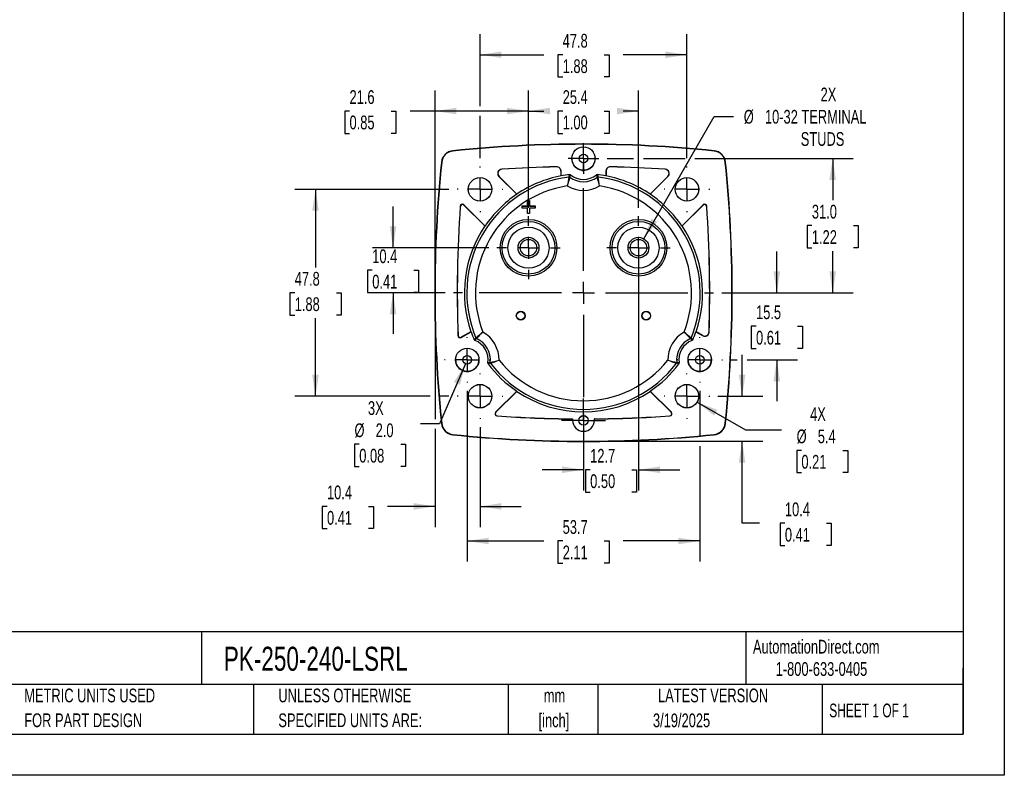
# Model space of a CAD drawing. Header units: millimetres. Extents: x 0 to 419, y 0 to 324.
# Tile 8 of 13: x 192 to 419, y 0 to 175. Entities that reach past the tile are written whole.
import ezdxf

# ---------------------------------------------------------------- set-up
doc = ezdxf.new("R2010")
doc.units = ezdxf.units.MM
doc.header["$LTSCALE"] = 1.5
doc.linetypes.add('CENTERX2', pattern=[20.32, 12.7, -2.54, 2.54, -2.54])
doc.layers.add('CENTER', color=40, linetype='CENTERX2')
doc.layers.add('DIMENSIONS', color=140, linetype='Continuous', lineweight=25)
doc.layers.add('TEXT', color=140, linetype='Continuous', lineweight=25)
doc.styles.add('SLDTEXTSTYLE0', font='TXT', dxfattribs={"width": 0.7})
doc.styles.add('SLDTEXTSTYLE1', font='TXT', dxfattribs={"width": 0.65})
doc.dimstyles.new('SLDDIMSTYLE0', dxfattribs={"dimtxt": 3.237012, "dimasz": 4.953, "dimexe": 0, "dimexo": 0.0625, "dimgap": 0.809253, "dimtad": 0, "dimtih": 1, "dimtoh": 1, "dimrnd": 1e-09, "dimzin": 12, "dimdsep": 46, "dimtxsty": 'SLDTEXTSTYLE0', "dimsah": 1, "dimcen": 0.09, "dimadec": 0, "dimazin": 3, "dimtfac": 1, "dimtofl": 0, "dimtmove": 0, "dimatfit": 3, "dimfxl": 0, "dimfrac": 2, "dimtolj": 1, "dimtzin": 12, "dimarcsym": 0})
doc.dimstyles.new('SLDDIMSTYLE2', dxfattribs={"dimtxt": 3.237012, "dimasz": 4.953, "dimexe": 0, "dimexo": 0.0625, "dimgap": 0.809253, "dimtad": 0, "dimtih": 1, "dimtoh": 1, "dimrnd": 1e-09, "dimzin": 12, "dimdsep": 46, "dimtxsty": 'SLDTEXTSTYLE0', "dimsah": 1, "dimcen": 0.09, "dimadec": 0, "dimazin": 3, "dimtfac": 1, "dimtmove": 0, "dimatfit": 0, "dimfxl": 0, "dimfrac": 2, "dimtolj": 1, "dimtzin": 12, "dimarcsym": 0})
doc.dimstyles.new('SLDDIMSTYLE4', dxfattribs={"dimtxt": 3.237012, "dimasz": 4.953, "dimexe": 0, "dimexo": 0.0625, "dimgap": 0.809253, "dimtad": 0, "dimtih": 1, "dimtoh": 1, "dimrnd": 1e-09, "dimzin": 4, "dimdsep": 46, "dimtxsty": 'SLDTEXTSTYLE0', "dimsah": 1, "dimcen": 0.09, "dimadec": 0, "dimazin": 1, "dimtfac": 1, "dimtofl": 0, "dimtmove": 0, "dimatfit": 3, "dimfxl": 0, "dimfrac": 2, "dimtolj": 1, "dimtzin": 12, "dimarcsym": 0})
doc.dimstyles.new('SLDDIMSTYLE5', dxfattribs={"dimtxt": 3.237012, "dimasz": 4.953, "dimexe": 0, "dimexo": 0.0625, "dimgap": 0.809253, "dimtad": 0, "dimtih": 1, "dimtoh": 1, "dimrnd": 1e-09, "dimzin": 12, "dimdsep": 46, "dimtxsty": 'SLDTEXTSTYLE0', "dimsah": 1, "dimcen": 0, "dimadec": 0, "dimazin": 3, "dimtfac": 1, "dimtofl": 0, "dimtmove": 0, "dimatfit": 3, "dimfxl": 0, "dimfrac": 2, "dimtolj": 1, "dimtzin": 12, "dimarcsym": 0})
doc.dimstyles.new('SLDDIMSTYLE6', dxfattribs={"dimtxt": 3.237012, "dimasz": 4.953, "dimexe": 0, "dimexo": 0.0625, "dimgap": 0.809253, "dimtad": 0, "dimtih": 1, "dimtoh": 1, "dimrnd": 1e-09, "dimzin": 12, "dimdsep": 46, "dimtxsty": 'SLDTEXTSTYLE0', "dimsah": 1, "dimcen": 0, "dimadec": 0, "dimazin": 3, "dimtfac": 1, "dimtofl": 0, "dimtmove": 0, "dimatfit": 3, "dimfxl": 0, "dimfrac": 2, "dimtolj": 1, "dimtzin": 12, "dimarcsym": 0})
doc.dimstyles.new('SLDDIMSTYLE7', dxfattribs={"dimtxt": 3.237012, "dimasz": 4.953, "dimexe": 0, "dimexo": 0.0625, "dimgap": 0.809253, "dimtad": 0, "dimtih": 1, "dimtoh": 1, "dimrnd": 1e-09, "dimzin": 4, "dimdsep": 46, "dimtxsty": 'SLDTEXTSTYLE0', "dimsah": 1, "dimcen": 0, "dimadec": 0, "dimazin": 1, "dimtfac": 1, "dimtofl": 0, "dimtmove": 0, "dimatfit": 3, "dimfxl": 0, "dimfrac": 2, "dimtolj": 1, "dimtzin": 12, "dimarcsym": 0})

# ---------------------------------------------------------------- blocks, each defined once
blk = doc.blocks.new('SW_NOTE_0_1')
at = {"layer": 'TEXT', "color": 0, "linetype": 'CENTERX2', "lineweight": 18, "char_height": 3.175, "attachment_point": 2, "style": 'SLDTEXTSTYLE0'}
for s, insert in [('mm', (4.27, 4.09)), ('[inch]', (4.14, -1.64))]:
    blk.add_mtext(s, dxfattribs=dict(at, insert=insert))
blk = doc.blocks.new('SW_NOTE_0_2')
at = {"layer": 'TEXT', "color": 0, "linetype": 'CENTERX2', "lineweight": 18, "char_height": 3.175, "attachment_point": 1, "style": 'SLDTEXTSTYLE0'}
for s, insert in [('UNLESS OTHERWISE', (0, 4.09)), ('SPECIFIED UNITS ARE:', (0, -1.64))]:
    blk.add_mtext(s, dxfattribs=dict(at, insert=insert))
blk = doc.blocks.new('SW_NOTE_0_6')
at = {"layer": 'TEXT', "color": 0, "linetype": 'CENTERX2', "lineweight": 18, "char_height": 3.175, "attachment_point": 1, "style": 'SLDTEXTSTYLE0'}
for s, insert in [('METRIC UNITS USED', (0, 4.09)), ('FOR PART DESIGN', (0, -1.64))]:
    blk.add_mtext(s, dxfattribs=dict(at, insert=insert))
blk = doc.blocks.new('_D_11')
at = {"layer": 'DIMENSIONS'}
for p, q in [((335.8, 124), (352.11, 152.25)), ((352.11, 152.25), (356.54, 152.25))]:
    blk.add_line(p, q, dxfattribs=at)
blk.add_solid([(335.8, 124), (338.93, 127.91), (337.61, 128.67)], dxfattribs=at)
at = {"layer": 'DIMENSIONS', "char_height": 3.175, "attachment_point": 1, "style": 'SLDTEXTSTYLE0'}
for s, insert in [('2X', (376.67, 158.92)), ('%%c', (358.92, 153.77)), ('10-32 TERMINAL', (363.81, 153.77)), ('STUDS', (372.08, 148.63))]:
    blk.add_mtext(s, dxfattribs=dict(at, insert=insert))
blk = doc.blocks.new('_D_12')
at = {"layer": 'DIMENSIONS'}
for p, q in [((298, 154.64), (298, 171.27)), ((345.8, 142.58), (345.8, 171.27)), ((298, 166.51), (312.7, 166.51)), ((317.09, 166.51), (316, 166.51)), ((316, 166.51), (316, 161.37)), ((326.71, 166.51), (327.79, 166.51)), ((327.79, 166.51), (327.79, 161.37)), ((345.8, 166.51), (331.09, 166.51)), ((316, 161.37), (317.09, 161.37)), ((327.79, 161.37), (326.71, 161.37)), ((298, 142.58), (298, 152.36))]:
    blk.add_line(p, q, dxfattribs=at)
for points in [[(298, 166.51), (302.95, 165.75), (302.95, 167.27)], [(345.8, 166.51), (340.84, 167.27), (340.84, 165.75)]]:
    blk.add_solid(points, dxfattribs=at)
at = {"layer": 'DIMENSIONS', "char_height": 3.175, "attachment_point": 1, "style": 'SLDTEXTSTYLE0'}
for s, insert in [('47.8', (317.09, 171.33)), ('1.88', (317.09, 165.46))]:
    blk.add_mtext(s, dxfattribs=dict(at, insert=insert))
blk = doc.blocks.new('_D_13')
at = {"layer": 'DIMENSIONS'}
for p, q in [((358.54, 87.61), (358.54, 97.14)), ((352.96, 87.61), (363.3, 87.61)), ((323.8, 77.21), (363.3, 77.21)), ((358.54, 58.24), (358.54, 77.21)), ((362.59, 58.24), (358.54, 58.24)), ((368.42, 58.24), (367.33, 58.24)), ((367.33, 58.24), (367.33, 53.09)), ((378.04, 58.24), (379.13, 58.24)), ((379.13, 58.24), (379.13, 53.09)), ((367.33, 53.09), (368.42, 53.09)), ((379.13, 53.09), (378.04, 53.09))]:
    blk.add_line(p, q, dxfattribs=at)
for points in [[(358.54, 87.61), (359.3, 92.57), (357.78, 92.57)], [(358.54, 77.21), (357.78, 72.26), (359.3, 72.26)]]:
    blk.add_solid(points, dxfattribs=at)
at = {"layer": 'DIMENSIONS', "char_height": 3.175, "attachment_point": 1, "style": 'SLDTEXTSTYLE0'}
for s, insert in [('10.4', (368.42, 63.06)), ('0.41', (368.42, 57.19))]:
    blk.add_mtext(s, dxfattribs=dict(at, insert=insert))
blk = doc.blocks.new('_D_14')
at = {"layer": 'DIMENSIONS'}
for p, q in [((287.6, 109.61), (287.6, 82.34)), ((287.6, 80.06), (287.6, 57.38)), ((298, 80.45), (298, 57.38)), ((262.65, 62.14), (261.57, 62.14)), ((261.57, 62.14), (261.57, 57)), ((272.27, 62.14), (273.36, 62.14)), ((273.36, 62.14), (273.36, 57)), ((287.6, 62.14), (276.66, 62.14)), ((298, 62.14), (307.52, 62.14)), ((261.57, 57), (262.65, 57)), ((273.36, 57), (272.27, 57))]:
    blk.add_line(p, q, dxfattribs=at)
for points in [[(287.6, 62.14), (282.64, 62.91), (282.64, 61.38)], [(298, 62.14), (302.95, 61.38), (302.95, 62.91)]]:
    blk.add_solid(points, dxfattribs=at)
at = {"layer": 'DIMENSIONS', "char_height": 3.175, "attachment_point": 1, "style": 'SLDTEXTSTYLE0'}
for s, insert in [('10.4', (262.65, 66.96)), ('0.41', (262.65, 61.09))]:
    blk.add_mtext(s, dxfattribs=dict(at, insert=insert))
blk = doc.blocks.new('_D_15')
at = {"layer": 'DIMENSIONS'}
for p, q in [((334.6, 120.02), (334.6, 65.85)), ((321.9, 79.55), (321.9, 65.85)), ((321.9, 70.61), (312.37, 70.61)), ((323.44, 70.61), (322.35, 70.61)), ((322.35, 70.61), (322.35, 65.47)), ((333.06, 70.61), (334.14, 70.61)), ((334.14, 70.61), (334.14, 65.47)), ((334.6, 70.61), (344.12, 70.61)), ((322.35, 65.47), (323.44, 65.47)), ((334.14, 65.47), (333.06, 65.47))]:
    blk.add_line(p, q, dxfattribs=at)
for points in [[(321.9, 70.61), (316.94, 71.37), (316.94, 69.85)], [(334.6, 70.61), (339.55, 69.85), (339.55, 71.37)]]:
    blk.add_solid(points, dxfattribs=at)
at = {"layer": 'DIMENSIONS', "char_height": 3.175, "attachment_point": 1, "style": 'SLDTEXTSTYLE0'}
for s, insert in [('12.7', (323.44, 75.43)), ('0.50', (323.44, 69.56))]:
    blk.add_mtext(s, dxfattribs=dict(at, insert=insert))
blk = doc.blocks.new('_D_16')
at = {"layer": 'DIMENSIONS'}
for p, q in [((290.83, 135.41), (255.23, 135.41)), ((260, 135.41), (260, 117.38)), ((255.19, 111.51), (254.1, 111.51)), ((254.1, 111.51), (254.1, 106.37)), ((264.81, 111.51), (265.89, 111.51)), ((265.89, 111.51), (265.89, 106.37)), ((254.1, 106.37), (255.19, 106.37)), ((260, 87.61), (260, 105.64)), ((265.89, 106.37), (264.81, 106.37)), ((286.45, 87.61), (255.23, 87.61)), ((290.83, 87.61), (288.74, 87.61))]:
    blk.add_line(p, q, dxfattribs=at)
for points in [[(260, 135.41), (259.23, 130.46), (260.76, 130.46)], [(260, 87.61), (260.76, 92.57), (259.23, 92.57)]]:
    blk.add_solid(points, dxfattribs=at)
at = {"layer": 'DIMENSIONS', "char_height": 3.175, "attachment_point": 1, "style": 'SLDTEXTSTYLE0'}
for s, insert in [('47.8', (255.19, 116.33)), ('1.88', (255.19, 110.46))]:
    blk.add_mtext(s, dxfattribs=dict(at, insert=insert))
blk = doc.blocks.new('_D_17')
at = {"layer": 'DIMENSIONS'}
for p, q in [((327.34, 142.52), (333.45, 142.52)), ((335.74, 142.52), (345.35, 142.52)), ((347.63, 142.52), (384.22, 142.52)), ((379.46, 142.52), (379.46, 132.89)), ((374.65, 127.02), (373.57, 127.02)), ((373.57, 127.02), (373.57, 121.87)), ((384.27, 127.02), (385.36, 127.02)), ((385.36, 127.02), (385.36, 121.87)), ((373.57, 121.87), (374.65, 121.87)), ((379.46, 111.51), (379.46, 121.15)), ((385.36, 121.87), (384.27, 121.87)), ((353.86, 111.51), (384.22, 111.51))]:
    blk.add_line(p, q, dxfattribs=at)
for points in [[(379.46, 142.52), (378.7, 137.57), (380.22, 137.57)], [(379.46, 111.51), (380.22, 116.47), (378.7, 116.47)]]:
    blk.add_solid(points, dxfattribs=at)
at = {"layer": 'DIMENSIONS', "char_height": 3.175, "attachment_point": 1, "style": 'SLDTEXTSTYLE0'}
for s, insert in [('31.0', (374.65, 131.84)), ('1.22', (374.65, 125.97))]:
    blk.add_mtext(s, dxfattribs=dict(at, insert=insert))
blk = doc.blocks.new('_D_18')
at = {"layer": 'DIMENSIONS'}
for p, q in [((366.56, 111.51), (366.56, 121.04)), ((353.86, 111.51), (371.32, 111.51)), ((361.75, 103.77), (360.66, 103.77)), ((360.66, 103.77), (360.66, 98.62)), ((371.37, 103.77), (372.45, 103.77)), ((372.45, 103.77), (372.45, 98.62)), ((360.66, 98.62), (361.75, 98.62)), ((372.45, 98.62), (371.37, 98.62)), ((355.89, 96.02), (357.4, 96.02)), ((359.68, 96.02), (371.32, 96.02)), ((366.56, 96.02), (366.56, 86.5))]:
    blk.add_line(p, q, dxfattribs=at)
for points in [[(366.56, 111.51), (367.32, 116.47), (365.79, 116.47)], [(366.56, 96.02), (365.79, 91.07), (367.32, 91.07)]]:
    blk.add_solid(points, dxfattribs=at)
at = {"layer": 'DIMENSIONS', "char_height": 3.175, "attachment_point": 1, "style": 'SLDTEXTSTYLE0'}
for s, insert in [('15.5', (361.75, 108.59)), ('0.61', (361.75, 102.72))]:
    blk.add_mtext(s, dxfattribs=dict(at, insert=insert))
blk = doc.blocks.new('_D_19')
at = {"layer": 'DIMENSIONS'}
for p, q in [((295.05, 88.88), (295.05, 49.39)), ((348.74, 88.88), (348.74, 78.36)), ((348.74, 76.07), (348.74, 49.39)), ((295.05, 54.15), (312.7, 54.15)), ((317.09, 54.15), (316, 54.15)), ((316, 54.15), (316, 49)), ((326.71, 54.15), (327.79, 54.15)), ((327.79, 54.15), (327.79, 49)), ((348.74, 54.15), (331.09, 54.15)), ((316, 49), (317.09, 49)), ((327.79, 49), (326.71, 49))]:
    blk.add_line(p, q, dxfattribs=at)
for points in [[(295.05, 54.15), (300, 53.39), (300, 54.91)], [(348.74, 54.15), (343.79, 54.91), (343.79, 53.39)]]:
    blk.add_solid(points, dxfattribs=at)
at = {"layer": 'DIMENSIONS', "char_height": 3.175, "attachment_point": 1, "style": 'SLDTEXTSTYLE0'}
for s, insert in [('53.7', (317.09, 58.97)), ('2.11', (317.09, 53.1))]:
    blk.add_mtext(s, dxfattribs=dict(at, insert=insert))
blk = doc.blocks.new('_D_20')
at = {"layer": 'DIMENSIONS'}
for p, q in [((277.91, 121.92), (277.91, 131.45)), ((300, 121.92), (273.15, 121.92)), ((273.1, 116.72), (272.02, 116.72)), ((272.02, 116.72), (272.02, 111.57)), ((282.72, 116.72), (283.81, 116.72)), ((283.81, 116.72), (283.81, 111.57)), ((272.02, 111.57), (273.1, 111.57)), ((289.93, 111.51), (273.15, 111.51)), ((277.91, 111.51), (277.91, 101.99)), ((283.81, 111.57), (282.72, 111.57))]:
    blk.add_line(p, q, dxfattribs=at)
for points in [[(277.91, 121.92), (278.67, 126.88), (277.15, 126.88)], [(277.91, 111.51), (277.15, 106.56), (278.67, 106.56)]]:
    blk.add_solid(points, dxfattribs=at)
at = {"layer": 'DIMENSIONS', "char_height": 3.175, "attachment_point": 1, "style": 'SLDTEXTSTYLE0'}
for s, insert in [('10.4', (273.1, 121.54)), ('0.41', (273.1, 115.67))]:
    blk.add_mtext(s, dxfattribs=dict(at, insert=insert))
blk = doc.blocks.new('_D_21')
at = {"layer": 'DIMENSIONS'}
for p, q in [((309.2, 131.12), (309.2, 158.26)), ((334.6, 131.12), (334.6, 158.26)), ((309.2, 153.5), (312.7, 153.5)), ((317.09, 153.5), (316, 153.5)), ((316, 153.5), (316, 148.35)), ((326.71, 153.5), (327.79, 153.5)), ((327.79, 153.5), (327.79, 148.35)), ((334.6, 153.5), (331.09, 153.5)), ((316, 148.35), (317.09, 148.35)), ((327.79, 148.35), (326.71, 148.35))]:
    blk.add_line(p, q, dxfattribs=at)
for points in [[(309.2, 153.5), (314.15, 152.74), (314.15, 154.26)], [(334.6, 153.5), (329.64, 154.26), (329.64, 152.74)]]:
    blk.add_solid(points, dxfattribs=at)
at = {"layer": 'DIMENSIONS', "char_height": 3.175, "attachment_point": 1, "style": 'SLDTEXTSTYLE0'}
for s, insert in [('25.4', (317.09, 158.32)), ('1.00', (317.09, 152.45))]:
    blk.add_mtext(s, dxfattribs=dict(at, insert=insert))
blk = doc.blocks.new('_D_22')
at = {"layer": 'DIMENSIONS'}
for p, q in [((348.15, 86.25), (359.34, 79.8)), ((359.34, 79.8), (367.67, 79.8)), ((372.23, 75.09), (371.14, 75.09)), ((371.14, 75.09), (371.14, 69.95)), ((381.84, 75.09), (382.93, 75.09)), ((382.93, 75.09), (382.93, 69.95)), ((371.14, 69.95), (372.23, 69.95)), ((382.93, 69.95), (381.84, 69.95))]:
    blk.add_line(p, q, dxfattribs=at)
blk.add_solid([(348.15, 86.25), (352.06, 83.12), (352.82, 84.44)], dxfattribs=at)
at = {"layer": 'DIMENSIONS', "char_height": 3.175, "attachment_point": 1, "style": 'SLDTEXTSTYLE0'}
for s, insert in [('4X', (374.24, 85.06)), ('%%c', (371.13, 79.91)), ('5.4', (376.02, 79.91)), ('0.21', (372.23, 74.04))]:
    blk.add_mtext(s, dxfattribs=dict(at, insert=insert))
blk = doc.blocks.new('_D_23')
at = {"layer": 'DIMENSIONS'}
for p, q in [((287.6, 113.42), (287.6, 158.26)), ((309.2, 131.12), (309.2, 158.26)), ((267.85, 153.5), (266.76, 153.5)), ((266.76, 153.5), (266.76, 148.35)), ((277.47, 153.5), (278.56, 153.5)), ((278.56, 153.5), (278.56, 148.35)), ((287.6, 153.5), (281.86, 153.5)), ((309.2, 153.5), (287.6, 153.5)), ((266.76, 148.35), (267.85, 148.35)), ((278.56, 148.35), (277.47, 148.35))]:
    blk.add_line(p, q, dxfattribs=at)
for points in [[(287.6, 153.5), (292.55, 152.74), (292.55, 154.26)], [(309.2, 153.5), (304.24, 154.26), (304.24, 152.74)]]:
    blk.add_solid(points, dxfattribs=at)
at = {"layer": 'DIMENSIONS', "char_height": 3.175, "attachment_point": 1, "style": 'SLDTEXTSTYLE0'}
for s, insert in [('21.6', (267.85, 158.32)), ('0.85', (267.85, 152.45))]:
    blk.add_mtext(s, dxfattribs=dict(at, insert=insert))
blk = doc.blocks.new('_D_24')
at = {"layer": 'DIMENSIONS'}
for p, q in [((294.65, 95.11), (288.6, 81.2)), ((288.6, 81.2), (284.27, 81.2)), ((270.1, 76.5), (269.01, 76.5)), ((269.01, 76.5), (269.01, 71.36)), ((279.72, 76.5), (280.81, 76.5)), ((280.81, 76.5), (280.81, 71.36)), ((269.01, 71.36), (270.1, 71.36)), ((280.81, 71.36), (279.72, 71.36))]:
    blk.add_line(p, q, dxfattribs=at)
blk.add_solid([(294.65, 95.11), (291.97, 90.87), (293.37, 90.26)], dxfattribs=at)
at = {"layer": 'DIMENSIONS', "char_height": 3.175, "attachment_point": 1, "style": 'SLDTEXTSTYLE0'}
for s, insert in [('3X', (272.11, 86.46)), ('%%c', (269, 81.32)), ('2.0', (273.89, 81.32)), ('0.08', (270.1, 75.45))]:
    blk.add_mtext(s, dxfattribs=dict(at, insert=insert))
blk = doc.blocks.new('SW_CENTERMARKSYMBOL_0')
at = {"layer": 'CENTER', "color": 0}
for p, q in [((0, 5.08), (0, 7.29)), ((0, 0), (0, 2.54)), ((-5.08, 0), (-7.29, 0)), ((0, 0), (-2.54, 0)), ((0, 0), (0, -2.54)), ((0, 0), (2.54, 0)), ((5.08, 0), (7.29, 0)), ((0, -5.08), (0, -7.29))]:
    blk.add_line(p, q, dxfattribs=at)
blk = doc.blocks.new('SW_CENTERMARKSYMBOL_1')
at = {"layer": 'CENTER', "color": 0}
for p, q in [((0, 5.08), (0, 7.29)), ((0, 0), (0, 2.54)), ((-5.08, 0), (-7.29, 0)), ((0, 0), (-2.54, 0)), ((0, 0), (0, -2.54)), ((0, 0), (2.54, 0)), ((5.08, 0), (7.29, 0)), ((0, -5.08), (0, -7.29))]:
    blk.add_line(p, q, dxfattribs=at)
blk = doc.blocks.new('SW_CENTERMARKSYMBOL_2')
at = {"layer": 'CENTER', "color": 0}
for p, q in [((0, 5.08), (0, 5.26)), ((0, 0), (0, 2.54)), ((-5.08, 0), (-5.26, 0)), ((0, 0), (-2.54, 0)), ((0, 0), (0, -2.54)), ((0, 0), (2.54, 0)), ((5.08, 0), (5.26, 0)), ((0, -5.08), (0, -5.26))]:
    blk.add_line(p, q, dxfattribs=at)
blk = doc.blocks.new('SW_CENTERMARKSYMBOL_3')
at = {"layer": 'CENTER', "color": 0}
for p, q in [((0, 5.08), (0, 5.26)), ((0, 0), (0, 2.54)), ((-5.08, 0), (-5.26, 0)), ((0, 0), (-2.54, 0)), ((0, 0), (0, -2.54)), ((0, 0), (2.54, 0)), ((5.08, 0), (5.26, 0)), ((0, -5.08), (0, -5.26))]:
    blk.add_line(p, q, dxfattribs=at)
blk = doc.blocks.new('SW_CENTERMARKSYMBOL_4')
at = {"layer": 'CENTER', "color": 0}
for p, q in [((0, 5.08), (0, 5.26)), ((0, 0), (0, 2.54)), ((-5.08, 0), (-5.26, 0)), ((0, 0), (-2.54, 0)), ((0, 0), (0, -2.54)), ((0, 0), (2.54, 0)), ((5.08, 0), (5.26, 0)), ((0, -5.08), (0, -5.26))]:
    blk.add_line(p, q, dxfattribs=at)
blk = doc.blocks.new('SW_CENTERMARKSYMBOL_5')
at = {"layer": 'CENTER', "color": 0}
for p, q in [((0, 5.08), (0, 5.26)), ((0, 0), (0, 2.54)), ((-5.08, 0), (-5.26, 0)), ((0, 0), (-2.54, 0)), ((0, 0), (0, -2.54)), ((0, 0), (2.54, 0)), ((5.08, 0), (5.26, 0)), ((0, -5.08), (0, -5.26))]:
    blk.add_line(p, q, dxfattribs=at)
blk = doc.blocks.new('SW_CENTERMARKSYMBOL_6')
at = {"layer": 'CENTER', "color": 0}
for p, q in [((0, 5.08), (0, 30.06)), ((0, 0), (0, 2.54)), ((-5.08, 0), (-30.06, 0)), ((0, 0), (-2.54, 0)), ((0, 0), (0, -2.54)), ((0, 0), (2.54, 0)), ((5.08, 0), (30.06, 0)), ((0, -5.08), (0, -30.06))]:
    blk.add_line(p, q, dxfattribs=at)
blk = doc.blocks.new('SW_CENTERMARKSYMBOL_7')
at = {"layer": 'CENTER', "color": 0}
for p, q in [((0, 2.54), (0, 3.54)), ((0, 0), (0, 2.54)), ((-2.54, 0), (-3.54, 0)), ((0, 0), (-2.54, 0)), ((0, 0), (0, -2.54)), ((0, 0), (2.54, 0)), ((2.54, 0), (3.54, 0)), ((0, -2.54), (0, -3.54))]:
    blk.add_line(p, q, dxfattribs=at)
blk = doc.blocks.new('SW_CENTERMARKSYMBOL_8')
at = {"layer": 'CENTER', "color": 0}
for p, q in [((0, 5.08), (0, 5.24)), ((0, 0), (0, 2.54)), ((-5.08, 0), (-5.24, 0)), ((0, 0), (-2.54, 0)), ((0, 0), (0, -2.54)), ((0, 0), (2.54, 0)), ((5.08, 0), (5.24, 0)), ((0, -5.08), (0, -5.24))]:
    blk.add_line(p, q, dxfattribs=at)
blk = doc.blocks.new('SW_CENTERMARKSYMBOL_9')
at = {"layer": 'CENTER', "color": 0}
for p, q in [((0, 2.54), (0, 5.06)), ((0, 0), (0, 2.54)), ((-2.54, 0), (-5.06, 0)), ((0, 0), (-2.54, 0)), ((0, 0), (0, -2.54)), ((0, 0), (2.54, 0)), ((2.54, 0), (5.06, 0)), ((0, -2.54), (0, -5.06))]:
    blk.add_line(p, q, dxfattribs=at)
blk = doc.blocks.new('SW_CENTERMARKSYMBOL_10')
at = {"layer": 'CENTER', "color": 0}
for p, q in [((0, 5.08), (0, 5.24)), ((0, 0), (0, 2.54)), ((-5.08, 0), (-5.24, 0)), ((0, 0), (-2.54, 0)), ((0, 0), (0, -2.54)), ((0, 0), (2.54, 0)), ((5.08, 0), (5.24, 0)), ((0, -5.08), (0, -5.24))]:
    blk.add_line(p, q, dxfattribs=at)

msp = doc.modelspace()

# ---------------------------------------------------------------- linework, layer by layer
at = {"color": 7, "linetype": 'Continuous'}
for p, q in [((419.104, 323.854), (419.104, 0.004)), ((419.104, 0.004), (0.004, 0.004))]:
    msp.add_line(p, q, dxfattribs=at)
for p, q in [((291.728, 144.33), (291.735, 144.262)), ((352.065, 144.33), (352.058, 144.262)), ((289.079, 141.681), (289.148, 141.674)), ((324.616, 142.513), (324.606, 142.746)), ((354.714, 141.681), (354.645, 141.674)), ((303.062, 140.048), (303.018, 140.065)), ((315.694, 140.615), (315.675, 140.596)), ((316.697, 139.596), (316.716, 139.616)), ((316.697, 139.596), (316.697, 138.517)), ((316.716, 138.499), (316.716, 139.616)), ((318.544, 138.258), (318.695, 138.805)), ((318.723, 138.211), (318.881, 138.751)), ((324.912, 138.751), (325.07, 138.211)), ((325.098, 138.805), (325.249, 138.258)), ((327.077, 139.616), (327.097, 139.596)), ((327.077, 139.616), (327.077, 138.499)), ((327.097, 139.596), (327.097, 138.517)), ((328.118, 140.596), (328.099, 140.615)), ((340.775, 140.065), (340.731, 140.048)), ((302.42, 138.343), (302.376, 138.36)), ((302.376, 138.36), (306.478, 134.258)), ((306.479, 134.284), (302.42, 138.343)), ((316.705, 138.518), (316.716, 138.499)), ((327.077, 138.499), (327.088, 138.518)), ((341.373, 138.343), (337.314, 134.284)), ((337.315, 134.258), (341.417, 138.36)), ((341.373, 138.343), (341.417, 138.36)), ((306.472, 134.279), (306.478, 134.258)), ((337.315, 134.258), (337.322, 134.279)), ((308.949, 132.81), (308.947, 132.813)), ((308.947, 132.813), (309.447, 132.813)), ((308.947, 131.563), (308.947, 132.813)), ((308.949, 132.81), (309.444, 132.81)), ((308.949, 131.56), (308.949, 132.81)), ((309.447, 132.813), (309.444, 132.81)), ((309.444, 132.81), (309.444, 131.56)), ((309.447, 132.813), (309.447, 131.563)), ((293.419, 131.492), (293.435, 131.449)), ((294.271, 131.811), (294.288, 131.768)), ((299.151, 126.932), (294.271, 131.811)), ((294.288, 131.768), (299.112, 126.943)), ((307.697, 131.063), (307.697, 131.563)), ((307.697, 131.563), (307.699, 131.56)), ((307.697, 131.563), (308.947, 131.563)), ((307.697, 131.063), (307.699, 131.065)), ((308.947, 131.063), (307.697, 131.063)), ((307.699, 131.065), (307.699, 131.56)), ((307.699, 131.56), (308.949, 131.56)), ((308.949, 131.065), (307.699, 131.065)), ((308.947, 131.563), (308.949, 131.56)), ((308.947, 131.063), (308.949, 131.065)), ((308.947, 129.813), (308.947, 131.063)), ((308.947, 129.813), (308.949, 129.815)), ((309.447, 129.813), (308.947, 129.813)), ((308.949, 129.815), (308.949, 131.065)), ((309.444, 129.815), (308.949, 129.815)), ((309.447, 131.563), (309.444, 131.56)), ((309.444, 131.56), (310.694, 131.56)), ((310.694, 131.065), (309.444, 131.065)), ((309.444, 131.065), (309.444, 129.815)), ((309.447, 131.063), (309.444, 131.065)), ((309.447, 129.813), (309.444, 129.815)), ((309.447, 131.563), (310.697, 131.563)), ((310.697, 131.063), (309.447, 131.063)), ((309.447, 131.063), (309.447, 129.813)), ((310.697, 131.563), (310.694, 131.56)), ((310.694, 131.56), (310.694, 131.065)), ((310.697, 131.063), (310.694, 131.065)), ((310.697, 131.563), (310.697, 131.063)), ((349.522, 131.811), (344.642, 126.932)), ((344.681, 126.943), (349.506, 131.768)), ((349.506, 131.768), (349.522, 131.811)), ((350.358, 131.449), (350.374, 131.492)), ((299.151, 126.932), (299.112, 126.943)), ((344.681, 126.943), (344.642, 126.932)), ((293.647, 101.185), (295.935, 102.506)), ((295.895, 102.505), (293.665, 101.218)), ((295.895, 102.505), (295.935, 102.506)), ((347.858, 102.506), (347.898, 102.505)), ((347.858, 102.506), (349.424, 101.602)), ((349.406, 101.635), (347.898, 102.505)), ((350.923, 102.437), (350.905, 102.47)), ((292.916, 101.634), (292.897, 101.601)), ((293.665, 101.218), (293.647, 101.185)), ((296.66, 100.639), (297.058, 101.044)), ((296.799, 100.505), (297.188, 100.912)), ((346.605, 100.912), (346.994, 100.505)), ((346.735, 101.044), (347.133, 100.639)), ((349.406, 101.635), (349.424, 101.602)), ((297.769, 96.013), (297.759, 96.246)), ((351.463, 96.013), (351.453, 96.246)), ((300.361, 95.415), (299.815, 95.282)), ((300.411, 95.237), (299.862, 95.095)), ((343.932, 95.095), (343.382, 95.237)), ((343.978, 95.282), (343.432, 95.415)), ((306.478, 88.767), (301.598, 83.888)), ((301.641, 83.904), (306.466, 88.729)), ((306.466, 88.729), (306.478, 88.767)), ((337.327, 88.729), (337.315, 88.767)), ((342.195, 83.888), (337.315, 88.767)), ((337.327, 88.729), (342.152, 83.904)), ((301.598, 83.888), (301.641, 83.904)), ((301.917, 83.035), (301.961, 83.051)), ((319.397, 82.374), (319.377, 82.355)), ((319.377, 82.355), (319.377, 82.013)), ((319.377, 82.013), (319.397, 82.013)), ((319.397, 82.013), (319.397, 82.374)), ((324.416, 82.355), (324.397, 82.374)), ((324.397, 82.374), (324.397, 82.013)), ((324.397, 82.013), (324.416, 82.013)), ((324.416, 82.013), (324.416, 82.355)), ((341.833, 83.051), (341.876, 83.035)), ((342.152, 83.904), (342.195, 83.888)), ((289.148, 81.351), (289.079, 81.344)), ((354.714, 81.344), (354.645, 81.351)), ((291.728, 78.695), (291.735, 78.764)), ((352.065, 78.695), (352.058, 78.764))]:
    msp.add_line(p, q)
at = {"flags": 128}
for points in [[(324.486, 141.683), (324.577, 142.053), (324.616, 142.513)], [(297.639, 95.183), (297.73, 95.553), (297.769, 96.013)], [(351.333, 95.183), (351.423, 95.553), (351.463, 96.013)]]:
    msp.add_lwpolyline(points, dxfattribs=at)
for centre, radius in [((321.897, 142.524), 2.7), ((321.897, 142.524), 1), ((297.997, 135.413), 2.719), ((297.997, 135.413), 2.7), ((345.797, 135.413), 2.719), ((345.797, 135.413), 2.7), ((309.197, 121.913), 6.558), ((309.197, 121.913), 6.1), ((334.597, 121.913), 6.558), ((334.597, 121.913), 6.1), ((309.197, 121.924), 4.75), ((334.597, 121.924), 4.75), ((309.197, 121.924), 2.4), ((309.197, 121.924), 1.9), ((334.597, 121.924), 2.4), ((334.597, 121.924), 1.9), ((307.397, 106.211), 1.015), ((307.397, 106.211), 0.95), ((336.397, 106.211), 1.015), ((336.397, 106.211), 0.95), ((295.05, 96.024), 2.7), ((348.743, 96.024), 2.7), ((295.05, 96.024), 1), ((348.743, 96.024), 1), ((297.997, 87.613), 2.719), ((297.997, 87.613), 2.7), ((345.797, 87.613), 2.719), ((345.797, 87.613), 2.7), ((321.897, 82.013), 1.111), ((321.897, 82.013), 1.1)]:
    msp.add_circle(centre, radius)
for centre, radius, start, end in [((321.897, -148.187), 294.069, 84.11164, 95.88836), ((321.897, -148.187), 294, 84.11164, 95.88836), ((292.032, 141.377), 2.969, 95.88836, 174.11164), ((292.032, 141.377), 2.9, 95.88836, 174.11164), ((351.761, 141.377), 2.9, 5.88836, 84.11164), ((351.761, 141.377), 2.969, 5.88836, 84.11164), ((581.597, 111.513), 294.069, 174.11164, 185.88836), ((581.597, 111.513), 294, 174.11164, 185.88836), ((321.897, 142.513), 2.7, 179.88574, 0), ((62.197, 111.513), 294, 354.11164, 5.88836), ((62.197, 111.513), 294.069, 354.11164, 5.88836), ((303.083, 139.067), 1, 93.74164, 225.0049), ((303.127, 139.05), 1, 93.73301, 225.00498), ((321.897, -148.237), 288.919, 91.23006, 93.74645), ((321.897, -148.237), 288.9, 91.23397, 93.73802), ((315.697, 139.596), 1, 359.99935, 91.23463), ((315.716, 139.616), 1, 359.99933, 91.23073), ((321.897, 111.513), 27.479, 96.68982, 100.86738), ((318.725, 138.556), 0.25, 51.27825, 96.69007), ((321.897, 142.513), 4.821, 231.2785, 308.7215), ((325.069, 138.556), 0.25, 83.30993, 128.72175), ((321.897, 111.513), 27.479, 79.13262, 83.31018), ((328.077, 139.616), 1, 88.76927, 180.00067), ((328.097, 139.596), 1, 88.76537, 180.00065), ((321.897, -148.237), 288.919, 86.25355, 88.76994), ((321.897, -148.237), 288.9, 86.26198, 88.76603), ((340.666, 139.05), 1, 314.99503, 86.26693), ((340.71, 139.067), 1, 314.99515, 86.25849), ((321.897, 111.513), 26.955, 97.14505, 202.85495), ((321.897, 111.513), 27.5, 100.88122, 124.11878), ((350.684, 131.289), 32.887, 167.7661, 171.43529), ((342.884, 130.443), 25.379, 162.17591, 166.91861), ((318.575, 138.01), 0.25, 53.59047, 97.13786), ((321.897, 142.513), 5.345, 233.58327, 306.41673), ((325.218, 138.01), 0.25, 82.86261, 126.40953), ((300.79, 130.41), 25.503, 13.09287, 17.81261), ((321.897, 111.513), 26.955, 337.14505, 82.85495), ((293.04, 131.277), 32.957, 8.56858, 12.23003), ((321.897, 111.513), 27.5, 55.88122, 79.11878), ((321.896, 111.513), 24.955, 98.60159, 201.39841), ((321.897, 111.513), 27.479, 124.13262, 145.86738), ((321.897, 142.513), 7.345, 239.45506, 300.54494), ((321.897, 111.513), 24.955, 338.60159, 81.39841), ((321.897, 111.513), 27.479, 34.13262, 55.86738), ((293.918, 131.458), 0.5, 44.99513, 176.03956), ((349.875, 131.458), 0.5, 3.96044, 135.00487), ((581.647, 111.513), 288.919, 176.03468, 181.96598), ((581.647, 111.513), 288.9, 176.04306, 181.95963), ((293.934, 131.414), 0.5, 44.99513, 176.04794), ((349.859, 131.414), 0.5, 3.95206, 135.00487), ((62.147, 111.513), 288.9, 358.20623, 3.95694), ((62.147, 111.513), 288.919, 358.19984, 3.96532), ((321.897, 111.513), 27.517, 145.89274, 199.10726), ((321.897, 111.513), 27.517, 340.89274, 34.10726), ((321.897, 111.513), 27.479, 199.13262, 203.31018), ((319.208, 76.641), 32.957, 128.56858, 132.23003), ((316.084, 83.785), 25.503, 133.09287, 137.81261), ((295.05, 96.013), 7.345, 359.45506, 60.54494), ((348.743, 96.013), 7.345, 119.45506, 180.54494), ((327.797, 83.872), 25.379, 42.17591, 46.91861), ((324.63, 76.694), 32.887, 47.7661, 51.43529), ((321.897, 111.513), 27.479, 336.68982, 340.86738), ((349.906, 102.501), 1, 239.99757, 358.20864), ((349.924, 102.468), 1, 239.99763, 358.20226), ((293.397, 101.618), 0.5, 181.96359, 300.00239), ((293.415, 101.651), 0.5, 181.95724, 300.00239), ((296.89, 100.738), 0.25, 203.30993, 248.72175), ((295.05, 96.013), 4.821, 351.2785, 68.7215), ((297.288, 101.141), 0.25, 202.86261, 246.40953), ((295.05, 96.013), 5.345, 353.58327, 66.41673), ((348.743, 96.013), 5.345, 113.58327, 186.41673), ((348.743, 96.013), 4.821, 111.2785, 188.7215), ((346.505, 101.141), 0.25, 293.59047, 337.13786), ((346.903, 100.738), 0.25, 291.27825, 336.69007), ((295.05, 96.013), 2.7, 179.88584, 0), ((295.009, 120.224), 25.379, 282.17591, 286.91861), ((290.376, 126.555), 32.887, 287.7661, 291.43529), ((321.897, 111.512), 24.955, 218.60159, 321.39841), ((353.441, 126.621), 32.957, 248.56858, 252.23003), ((348.815, 120.343), 25.503, 253.09287, 257.81261), ((348.743, 96.013), 2.7, 179.88582, 0), ((300.062, 95.244), 0.25, 171.27825, 216.69007), ((321.897, 111.513), 27.479, 216.68982, 235.86738), ((300.61, 95.387), 0.25, 173.59047, 217.13786), ((321.897, 111.513), 26.955, 217.14505, 322.85495), ((321.897, 111.513), 27.479, 304.13262, 323.31018), ((343.183, 95.387), 0.25, 322.86261, 6.40953), ((343.731, 95.244), 0.25, 323.30993, 8.72175), ((321.897, 111.513), 27.517, 235.89274, 304.10726), ((301.952, 83.534), 0.5, 134.99513, 266.03956), ((301.995, 83.55), 0.5, 134.99513, 266.04794), ((321.897, 371.263), 288.919, 266.03468, 269.50041), ((321.897, 371.263), 288.9, 266.04306, 269.50418), ((321.897, 82.013), 2.519, 180, 0), ((321.897, 82.013), 2.5, 180, 0), ((321.897, 371.263), 288.9, 270.49582, 273.95694), ((321.897, 371.263), 288.919, 270.49959, 273.96532), ((341.798, 83.55), 0.5, 273.95206, 45.00487), ((341.842, 83.534), 0.5, 273.96044, 45.00487), ((292.032, 81.649), 2.969, 185.88836, 264.11164), ((292.032, 81.649), 2.9, 185.88836, 264.11164), ((351.761, 81.649), 2.9, 275.88836, 354.11164), ((351.761, 81.649), 2.969, 275.88836, 354.11164), ((321.897, 371.213), 294.069, 264.11164, 275.88836), ((321.897, 371.213), 294, 264.11164, 275.88836)]:
    msp.add_arc(centre, radius, start, end)
at = {"layer": 'TEXT'}
for p, q in [((409.575, 314.325), (409.575, 9.525)), ((409.575, 33.189), (9.525, 33.189)), ((233.638, 33.189), (233.638, 20.955)), ((359.363, 33.189), (359.363, 20.955)), ((409.575, 9.525), (409.575, 24.765)), ((409.575, 20.955), (9.525, 20.955)), ((245.67, 20.955), (245.67, 9.525)), ((304.536, 20.955), (304.536, 9.525)), ((325.218, 20.955), (325.218, 9.525)), ((377.023, 20.955), (377.023, 9.525)), ((9.525, 9.525), (409.575, 9.525))]:
    msp.add_line(p, q, dxfattribs=at)

# ---------------------------------------------------------------- block references
at = {"layer": 'CENTER'}
for name, p in [('SW_CENTERMARKSYMBOL_7', (321.897, 142.524)), ('SW_CENTERMARKSYMBOL_6', (321.897, 111.513)), ('SW_CENTERMARKSYMBOL_3', (297.997, 135.413)), ('SW_CENTERMARKSYMBOL_2', (345.797, 135.413)), ('SW_CENTERMARKSYMBOL_0', (309.197, 121.924)), ('SW_CENTERMARKSYMBOL_1', (334.597, 121.924)), ('SW_CENTERMARKSYMBOL_10', (295.05, 96.024)), ('SW_CENTERMARKSYMBOL_8', (348.743, 96.024)), ('SW_CENTERMARKSYMBOL_4', (297.997, 87.613)), ('SW_CENTERMARKSYMBOL_5', (345.797, 87.613)), ('SW_CENTERMARKSYMBOL_9', (321.897, 82.013))]:
    msp.add_blockref(name, p, dxfattribs=at)
at = {"layer": 'TEXT', "linetype": 'CENTERX2', "lineweight": 18}
for name, p in [('SW_NOTE_0_6', (192.718, 15.953)), ('SW_NOTE_0_2', (251.412, 15.953)), ('SW_NOTE_0_1', (310.929, 15.939))]:
    msp.add_blockref(name, p, dxfattribs=at)

# ---------------------------------------------------------------- texts
for s, insert, char_height, attachment_point, style in [('PK-250-240-LSRL', (238.812, 29.718), 5.55625, 1, 'SLDTEXTSTYLE0'), ('AutomationDirect.com', (361.042, 31.315), 3.175, 1, 'SLDTEXTSTYLE0'), ('1-800-633-0405', (366.287, 26.156), 3.175, 1, 'SLDTEXTSTYLE0'), ('LATEST VERSION', (351.828, 20.046), 3.175, 2, 'SLDTEXTSTYLE0'), ('SHEET 1 OF 1', (378.662, 16.577), 3.175, 1, 'SLDTEXTSTYLE1'), ('3/19/2025', (344.552, 14.291), 3.175, 2, 'SLDTEXTSTYLE0')]:
    msp.add_mtext(s, dxfattribs=dict(at, insert=insert, char_height=char_height, attachment_point=attachment_point, style=style))

# ---------------------------------------------------------------- dimensions: what is measured, and where the dimension line sits
at = {"layer": 'DIMENSIONS'}
for base, p1, p2, dimstyle, picture, middle in [((297.997, 166.51), (345.797, 140.672), (297.997, 140.672), 'SLDDIMSTYLE0', '_D_12', (321.897, 166.51)), ((287.597, 153.499), (309.197, 129.214), (287.597, 111.513), 'SLDDIMSTYLE0', '_D_23', (272.66, 153.499)), ((334.597, 153.499), (309.197, 129.214), (334.597, 129.214), 'SLDDIMSTYLE0', '_D_21', (321.897, 153.499)), ((334.597, 70.611), (321.897, 81.455), (334.597, 121.924), 'SLDDIMSTYLE2', '_D_15', (328.247, 70.611)), ((287.597, 62.144), (297.997, 82.354), (287.597, 111.513), 'SLDDIMSTYLE2', '_D_14', (267.463, 62.144)), ((295.05, 54.148), (348.743, 90.784), (295.05, 90.784), 'SLDDIMSTYLE0', '_D_19', (321.897, 54.148))]:
    dim = msp.add_linear_dim(base=base, p1=p1, p2=p2, dimstyle=dimstyle, dxfattribs=at)
    dim.commit()
    dim.dimension.update_dxf_attribs({"geometry": picture, "text_midpoint": middle, "dimtype": 160})
dim = msp.add_diameter_dim_2p(p1=(333.397, 119.845), p2=(335.797, 124.002), text='2X\\P%%c10-32 TERMINAL\\PSTUDS', dimstyle='SLDDIMSTYLE5', override={"dimpost": '<>'}, dxfattribs=at)
dim.commit()
dim.dimension.update_dxf_attribs({"geometry": '_D_11', "text_midpoint": (379.462, 152.253), "dimtype": 163})
for base, p1, p2, dimstyle, picture, middle in [((379.462, 111.513), (325.437, 142.524), (351.954, 111.513), 'SLDDIMSTYLE4', '_D_17', (379.462, 127.018)), ((259.997, 87.613), (292.737, 135.413), (292.737, 87.613), 'SLDDIMSTYLE0', '_D_16', (259.997, 111.513)), ((277.912, 121.924), (291.839, 111.513), (301.907, 121.924), 'SLDDIMSTYLE2', '_D_20', (277.912, 116.718)), ((366.556, 96.024), (351.954, 111.513), (353.983, 96.024), 'SLDDIMSTYLE2', '_D_18', (366.556, 103.768)), ((358.539, 77.213), (351.056, 87.613), (321.897, 77.213), 'SLDDIMSTYLE2', '_D_13', (358.539, 58.238))]:
    dim = msp.add_linear_dim(base=base, p1=p1, p2=p2, angle=90, dimstyle=dimstyle, dxfattribs=at)
    dim.commit()
    dim.dimension.update_dxf_attribs({"geometry": picture, "text_midpoint": middle, "dimtype": 160})
for p1, p2, text, dimstyle, picture, middle in [((295.449, 96.94), (294.651, 95.107), '3X\\P<>', 'SLDDIMSTYLE7', '_D_24', (274.91, 79.073)), ((343.442, 88.972), (348.151, 86.253), '4X\\P<>', 'SLDDIMSTYLE6', '_D_22', (377.035, 77.667))]:
    dim = msp.add_diameter_dim_2p(p1=p1, p2=p2, text=text, dimstyle=dimstyle, dxfattribs=at)
    dim.commit()
    dim.dimension.update_dxf_attribs({"geometry": picture, "text_midpoint": middle, "dimtype": 163})

doc.saveas('drawing.dxf')
